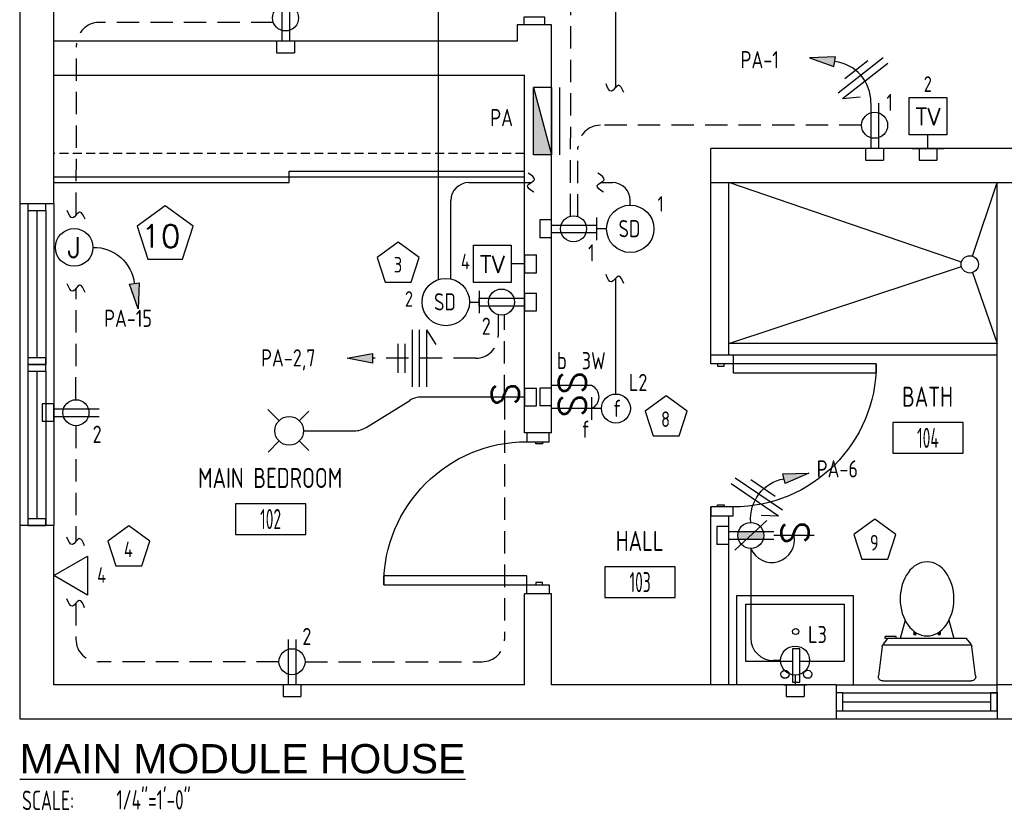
# Model space of a CAD drawing. Header units: inches. Extents: x 23373 to 33923, y 1540 to 5670.
# Tile 30 of 106: x 26680 to 26900, y 2431 to 2609. Entities that reach past the tile are written whole.
import ezdxf
from ezdxf.enums import TextEntityAlignment as Align

# ---------------------------------------------------------------- set-up
doc = ezdxf.new("R2010")
doc.units = ezdxf.units.IN
doc.header["$LTSCALE"] = 2
doc.header["$MEASUREMENT"] = 0
for name, pattern in [('DASHED', [0.75, 0.5, -0.25]), ('HIDDEN', [0.375, 0.25, -0.125]), ('HIDDEN2', [0.1875, 0.125, -0.0625])]:
    doc.linetypes.add(name, pattern=pattern)
doc.layers.get('0').update_dxf_attribs({"color": 8, "linetype": 'CONTINUOUS'})
for name, color, linetype in [('1ELEC', 3, 'CONTINUOUS'), ('a-door', 8, 'CONTINUOUS'), ('eeCtvDist', 5, 'CONTINUOUS'), ('eeEquipment', 4, 'CONTINUOUS'), ('eeFaDist', 4, 'CONTINUOUS'), ('eeLight-LINE', 5, 'CONTINUOUS'), ('eeLightDist', 200, 'CONTINUOUS'), ('eeLightSwitches', 200, 'CONTINUOUS'), ('eeRecepDist', 120, 'CONTINUOUS'), ('eeRecepLINE', 120, 'HIDDEN'), ('eeTelDist', 5, 'CONTINUOUS'), ('EL-ANNO-TEXT', 4, 'CONTINUOUS'), ('FIXT', 8, 'CONTINUOUS'), ('G-SYMB', 1, 'CONTINUOUS'), ('LABELS', 2, 'CONTINUOUS'), ('RECEP-DIST', 120, 'HIDDEN2'), ('roof', 8, 'DASHED'), ('Walls', 1, 'CONTINUOUS')]:
    doc.layers.add(name, color=color, linetype=linetype)
doc.layers.add('DIM', color=4, linetype='CONTINUOUS', lineweight=13)
doc.styles.add('100-48', font='archstyl.shx', dxfattribs={"width": 0.9, "height": 4.8})
doc.styles.add('80ANNO', font='romans.shx', dxfattribs={"width": 0.8, "height": 0.08})
doc.styles.add('LAR', font='arial.ttf', dxfattribs={"height": 0.25})
doc.styles.add('MED', font='archstyl.shx', dxfattribs={"width": 0.8, "height": 0.125})
doc.styles.get("Standard").update_dxf_attribs({"font": 'simplex.shx'})

# ---------------------------------------------------------------- blocks, each defined once
blk = doc.blocks.new('AINC-TITLE')
at = {"layer": 'G-SYMB', "color": 4, "linetype": 'Continuous', "style": 'MED', "width": 0.75}
blk.add_text('SCALE:', height=0.125, dxfattribs=at).set_placement((-0.8802, -0.3073))
at = {"layer": 'G-SYMB', "color": 1, "linetype": 'Continuous', "style": 'LAR'}
blk.add_attdef('%%UDRAWING-TITLE', (-0.8951, -0.0717), '', height=0.1875, dxfattribs=at)
at = {"layer": 'G-SYMB', "color": 4, "linetype": 'Continuous', "style": 'MED', "width": 0.75}
blk.add_attdef('SCALE', (-0.2765, -0.3036), '', height=0.125, dxfattribs=at)
blk = doc.blocks.new('A$C6F230B04')
at = {"ltscale": 48}
for p, q in [((0.99, 26.61), (20.75, 26.61)), ((0.82, 18.91), (0, 25.49)), ((21.74, 25.49), (20.91, 18.91)), ((20.8, 18.63), (0.95, 18.63)), ((2.04, 17.13), (1.03, 18.41)), ((20.71, 18.41), (19.7, 17.13)), ((3.98, 16.63), (1.48, 16.63)), ((19.7, 17.13), (2.04, 17.13)), ((5.96, 13), (4.9, 17.13)), ((15.78, 13), (16.84, 17.13))]:
    blk.add_line(p, q, dxfattribs=at)
for p, q in [((1.48, 17.13), (1.48, 16.63)), ((1.87, 17.13), (1.5, 17.13)), ((3.98, 17.13), (3.98, 16.63)), ((7.9, 15.45), (7.9, 16.08)), ((8.15, 16.33), (8.15, 16.33)), ((8.4, 15.8), (8.4, 16.08)), ((13.34, 15.8), (13.34, 16.08)), ((13.59, 16.33), (13.59, 16.33)), ((13.84, 15.45), (13.84, 16.08))]:
    blk.add_line(p, q)
for centre in [(8.15, 16.09), (13.59, 16.09)]:
    blk.add_circle(centre, 0.125)
for centre, start, end in [((0.99, 25.61), 90, 187.1438), ((20.75, 25.61), 352.8562, 90), ((1.82, 19.03), 187.1438, 218.2232), ((19.92, 19.03), 321.7768, 352.8562)]:
    blk.add_arc(centre, 1, start, end, dxfattribs=at)
for centre, start, end in [((8.15, 16.08), 90, 180), ((8.15, 16.08), 0, 90), ((13.59, 16.08), 90, 180), ((13.59, 16.08), 0, 90)]:
    blk.add_arc(centre, 0.25, start, end)
blk.add_ellipse((10.87, 8.25), major_axis=(0, 8.29), ratio=0.724165)
blk = doc.blocks.new('AINC-ROOMID')
at = {"layer": 'G-SYMB'}
blk.add_lwpolyline([(-0.2473, -0.3519), (0.2533, -0.3519), (0.2533, -0.1607), (-0.2473, -0.1607)], close=True, dxfattribs=at)
at = {"layer": 'G-SYMB', "color": 4, "linetype": 'Continuous', "style": 'MED', "oblique": -180, "text_generation_flag": 6}
for tag, p in [('%%UROOM-ID', (0, 0.2093)), ('%%USPAN', (0, 0))]:
    blk.add_attdef(tag, text='', height=0.125, rotation=180, dxfattribs=at).set_placement(p, align=Align.MIDDLE)
at = {"layer": 'G-SYMB', "color": 4, "linetype": 'Continuous', "style": 'MED', "text_generation_flag": 6, "width": 0.75}
blk.add_attdef('R-NUM', text='', height=0.125, rotation=180, dxfattribs=at).set_placement((0.003, -0.2563), align=Align.MIDDLE)
blk = doc.blocks.new('Recep-1')
at = {"layer": 'eeRecepDist', "linetype": 'Continuous'}
for p, q in [((0, 0.0176), (0.2108, 0.0176)), ((0, -0.0176), (0.2108, -0.0176))]:
    blk.add_line(p, q, dxfattribs=at)
blk.add_circle((0.1032, 0), 0.0606, dxfattribs=at)
blk = doc.blocks.new('RECEP-gf')
at = {"layer": 'eeRecepDist'}
blk.add_hatch(color=256, dxfattribs=at).paths.add_polyline_path([(137.8165, 590.8342, 0.073698), (137.8191, 590.8518, 0.073698), (137.8165, 590.8693), (137.7006, 590.8693, 0.073698), (137.698, 590.8518, 0.073698), (137.7006, 590.8342)])
at = {"layer": 'eeRecepDist', "linetype": 'Continuous'}
for p, q in [((137.6553, 590.8693), (137.8662, 590.8693)), ((137.6553, 590.8342), (137.8662, 590.8342))]:
    blk.add_line(p, q, dxfattribs=at)
blk.add_circle((137.7585, 590.8518), 0.0606, dxfattribs=at)
blk = doc.blocks.new('GF RECEP ACT')
at = {"layer": 'eeRecepDist'}
blk.add_line((137.6845, 589.8277), (137.8326, 589.9662), dxfattribs=at)
blk.add_blockref('RECEP-gf', (0, -0.9548), dxfattribs=at)
blk = doc.blocks.new('Smoke-Dt')
at = {"layer": 'eeFaDist'}
blk.add_circle((0, 0), 0.1104, dxfattribs=at)
at = {"layer": 'eeFaDist', "style": '100-48', "width": 0.9}
blk.add_text('SD', height=0.08, dxfattribs=at).set_placement((-0.0548, -0.0391))
blk = doc.blocks.new('SP-SW')
at = {"layer": 'eeLightSwitches', "linetype": 'ByBlock'}
blk.add_line((0, 0), (0, 0.1873), dxfattribs=at)
blk.add_text('S', height=0.1272, dxfattribs=at).set_placement((-0.0418, 0.0268))
blk = doc.blocks.new('WALL-LGT')
at = {"layer": 'eeLightDist', "linetype": 'ByBlock'}
for p, q in [((-0.0525, 0), (0.0525, 0)), ((0, 0.0456), (0, 0))]:
    blk.add_line(p, q, dxfattribs=at)
blk.add_circle((0, 0.1131), 0.0675, dxfattribs=at)
blk = doc.blocks.new('CEIL-LGT')
at = {"layer": 'eeLightDist', "linetype": 'ByBlock'}
for p, q in [((-0.0477, 0.0477), (-0.0991, 0.0991)), ((0.047, 0.047), (0.0916, 0.0916)), ((-0.047, -0.047), (-0.0987, -0.0987)), ((0.0477, -0.0477), (0.0918, -0.0918))]:
    blk.add_line(p, q, dxfattribs=at)
blk.add_circle((0, 0), 0.0667, dxfattribs=at)
blk = doc.blocks.new('HR RECEPT')
at = {"layer": 'eeRecepDist', "linetype": 'Continuous'}
blk.add_hatch(color=256, dxfattribs=at).paths.add_polyline_path([(-0.2131, -0.2833), (-0.1716, -0.1701), (-0.2169, -0.1628)])
for p, q in [((-0.1716, -0.1701), (-0.2169, -0.1628)), ((-0.2169, -0.1628), (-0.2131, -0.2833)), ((-0.2131, -0.2833), (-0.1716, -0.1701))]:
    blk.add_line(p, q, dxfattribs=at)
at = {"layer": 'eeRecepDist', "linetype": 'ByBlock'}
blk.add_arc((-0.0063, -0.1893), 0.1894, 88.0949, 173.0878, dxfattribs=at)
blk = doc.blocks.new('WiresA')
at = {"layer": 'eeRecepDist'}
for p, q in [((0, 0.1333), (0, -0.1333)), ((0.0333, 0.1333), (0.0768, 0.0641)), ((0.0333, 0.1333), (0.0333, -0.1333)), ((-0.0333, 0.0681), (-0.0333, -0.0681))]:
    blk.add_line(p, q, dxfattribs=at)
blk = doc.blocks.new('TEL-OUT')
at = {"layer": 'eeTelDist', "linetype": 'ByBlock'}
for p, q in [((0, 0), (0.1574, 0.0909)), ((0.1574, 0.0909), (0.1574, -0.0909)), ((0.1574, -0.0909), (0, 0))]:
    blk.add_line(p, q, dxfattribs=at)
at = {"layer": 'eeTelDist'}
blk.add_line((0, -0.0725), (0, 0.0725), dxfattribs=at)
blk = doc.blocks.new('E-JBOX')
at = {"color": 5, "linetype": 'ByBlock'}
blk.add_circle((0, 0), 0.0625, dxfattribs=at)
at = {"color": 0, "linetype": 'ByBlock'}
blk.add_text('J', height=0.067, dxfattribs=at).set_placement((0, 0.0001), align=Align.MIDDLE)
blk = doc.blocks.new('CAJA 4X4 LUCES')
at = {"layer": 'eeLight-LINE', "color": 8, "ltscale": 2}
for p, q in [((24065.99, 2814.84), (24061.99, 2814.84)), ((24061.99, 2812.21), (24061.99, 2814.84)), ((24065.99, 2812.21), (24065.99, 2814.84)), ((24061.99, 2812.21), (24065.99, 2812.21))]:
    blk.add_line(p, q, dxfattribs=at)

msp = doc.modelspace()

# ---------------------------------------------------------------- hatches: boundary and pattern name
at = {"layer": 'eeEquipment'}
msp.add_hatch(color=256, dxfattribs=at).paths.add_polyline_path([(26794.8231301, 2578.78733832), (26798.83357797, 2578.78733832), (26794.8231301, 2593.82651786)])
at = {"layer": 'eeRecepDist', "linetype": 'Continuous'}
msp.add_hatch(color=256, dxfattribs=at).paths.add_polyline_path([(26753.18919177, 2533.27152157), (26758.86833026, 2534.37293244), (26758.86833026, 2532.1701107)])

# ---------------------------------------------------------------- linework, layer by layer
for p, q in [((26890.5001044, 2554.79778445), (26838.45857797, 2572.60917149)), ((26892.96712599, 2556.11083767), (26898.45857797, 2572.60917149)), ((26838.45857797, 2536.60917149), (26890.49539552, 2553.78153506)), ((26892.9873739, 2552.45810625), (26898.45857797, 2536.60917149)), ((26898.45857797, 2536.60917149), (26838.45857797, 2536.60917149)), ((26839.45857797, 2534.02265252), (26898.45857797, 2534.02265252))]:
    msp.add_line(p, q)
msp.add_circle((26892.3580798, 2554.28103976), 1.92849622)
at = {"layer": 'a-door', "linetype": 'Continuous', "lineweight": -3}
for p, q in [((26687.58357797, 2573.85917149), (26792.83357797, 2573.85917149)), ((26740.20857797, 2575.10917149), (26792.83357797, 2575.10917149)), ((26740.20857797, 2572.60917149), (26740.20857797, 2575.10917149)), ((26687.58357797, 2572.60917149), (26740.20857797, 2572.60917149))]:
    msp.add_line(p, q, dxfattribs=at)
at = {"layer": 'a-door'}
for p, q in [((26679.95857665, 2567.85917116), (26679.95857797, 2531.85917116)), ((26687.58357797, 2567.85917116), (26687.58357797, 2531.85917116)), ((26681.77107731, 2566.35917116), (26681.77107731, 2531.85917315)), ((26683.77107731, 2566.35917116), (26683.77107731, 2533.35917315)), ((26685.77107731, 2566.35917116), (26685.77107731, 2531.85917315)), ((26679.95857665, 2531.85917116), (26679.95857797, 2495.85917116)), ((26687.58357797, 2531.85917116), (26687.58357797, 2495.85917116)), ((26681.77107731, 2530.35917116), (26681.77107731, 2495.85917315)), ((26683.77107731, 2530.35917116), (26683.77107731, 2497.35917315)), ((26685.77107731, 2530.35917116), (26685.77107731, 2495.85917315)), ((26862.45857797, 2460.23417149), (26898.45857797, 2460.23417149)), ((26863.95857797, 2458.42167149), (26898.45857598, 2458.42167149)), ((26863.95857797, 2456.42167149), (26896.95857598, 2456.42167149)), ((26863.95857797, 2454.42167149), (26898.45857598, 2454.42167149)), ((26862.45857797, 2452.60917149), (26898.45857797, 2452.60917281))]:
    msp.add_line(p, q, dxfattribs=at)
at = {"layer": 'a-door', "linetype": 'Continuous', "lineweight": -3}
for points in [[(26797.26934186, 2609.6577826), (26797.26934186, 2607.85917149), (26792.77281408, 2607.85917149), (26792.77281408, 2609.6577826)], [(26834.45857797, 2532.02265252), (26834.45857797, 2534.02265252), (26839.45857797, 2534.02265252), (26839.45857797, 2532.02265252)], [(26835.95857797, 2532.02265252), (26835.95857797, 2531.52265252), (26837.45857797, 2531.52265252), (26837.45857797, 2532.02265252)], [(26839.45857797, 2532.02265252), (26839.45857797, 2530.02265252), (26871.45857797, 2530.02265252), (26871.45857797, 2532.02265252)], [(26798.33357797, 2514.60917149), (26798.33357797, 2516.60917149), (26793.33357797, 2516.60917149), (26793.33357797, 2514.60917149)], [(26796.83357797, 2514.60917149), (26796.83357797, 2514.10917149), (26795.33357797, 2514.10917149), (26795.33357797, 2514.60917149)], [(26834.45857797, 2500.02265252), (26834.45857797, 2498.02265252), (26839.45857797, 2498.02265252), (26839.45857797, 2500.02265252)], [(26835.95857797, 2500.02265252), (26835.95857797, 2500.52265252), (26837.45857797, 2500.52265252), (26837.45857797, 2500.02265252)], [(26793.33357797, 2482.60917149), (26793.33357797, 2484.60917149), (26761.33357797, 2484.60917149), (26761.33357797, 2482.60917149)], [(26796.83357797, 2482.60917149), (26796.83357797, 2483.10917149), (26795.33357797, 2483.10917149), (26795.33357797, 2482.60917149)], [(26798.33357797, 2482.60917149), (26798.33357797, 2480.60917149), (26793.33357797, 2480.60917149), (26793.33357797, 2482.60917149)]]:
    msp.add_lwpolyline(points, close=True, dxfattribs=at)
at = {"layer": 'a-door'}
for points in [[(26681.77107731, 2567.85917116), (26681.77107731, 2566.35917116), (26685.77107731, 2566.35917116), (26685.77107731, 2567.85917116)], [(26681.77107731, 2533.35917315), (26681.77107731, 2531.85917315), (26685.77107731, 2531.85917315), (26685.77107731, 2533.35917315)], [(26681.77107731, 2531.85917116), (26681.77107731, 2530.35917116), (26685.77107731, 2530.35917116), (26685.77107731, 2531.85917116)], [(26681.77107731, 2497.35917315), (26681.77107731, 2495.85917315), (26685.77107731, 2495.85917315), (26685.77107731, 2497.35917315)], [(26862.45857797, 2454.42167149), (26863.95857797, 2454.42167149), (26863.95857797, 2458.42167149), (26862.45857797, 2458.42167149)], [(26896.95857598, 2454.42167149), (26898.45857598, 2454.42167149), (26898.45857598, 2458.42167149), (26896.95857598, 2458.42167149)]]:
    msp.add_lwpolyline(points, close=True, dxfattribs=at)
at = {"layer": 'a-door', "linetype": 'Continuous', "lineweight": -3, "extrusion": (0, 0, -1)}
for centre, start, end in [((-26839.45857797, 2532.02265252), 180, 270), ((-26793.33357797, 2482.60917149), 0, 90)]:
    msp.add_arc(centre, 32, start, end, dxfattribs=at)
at = {"layer": 'eeCtvDist', "linetype": 'ByBlock'}
for p, q in [((26878.83160725, 2591.63632706), (26887.20593492, 2591.63632706)), ((26878.83160725, 2583.2619994), (26878.83160725, 2591.63632706)), ((26887.20593492, 2591.63632706), (26887.20593492, 2583.2619994)), ((26887.20593492, 2583.2619994), (26878.83160725, 2583.2619994)), ((26883.01877109, 2580.23417149), (26883.01877109, 2583.2619994)), ((26879.46791415, 2580.23417149), (26886.56962802, 2580.23417149)), ((26781.4314224, 2558.61266944), (26789.80575006, 2558.61266944)), ((26781.4314224, 2550.23834177), (26781.4314224, 2558.61266944)), ((26789.80575006, 2558.61266944), (26789.80575006, 2550.23834177)), ((26792.83357797, 2550.87464867), (26792.83357797, 2557.97636254)), ((26792.83357797, 2554.4255056), (26789.80575006, 2554.4255056)), ((26789.80575006, 2550.23834177), (26781.4314224, 2550.23834177))]:
    msp.add_line(p, q, dxfattribs=at)
at = {"layer": 'eeEquipment'}
for p, q in [((26794.8231301, 2578.78733832), (26794.8231301, 2593.82651786)), ((26794.8231301, 2593.82651786), (26798.83357797, 2578.78733832)), ((26798.83357797, 2593.82651786), (26794.8231301, 2593.82651786)), ((26798.83357797, 2593.82651786), (26798.83357797, 2578.78733832)), ((26800.66657206, 2593.82651786), (26800.66657206, 2578.78733832)), ((26798.83357797, 2578.78733832), (26794.8231301, 2578.78733832))]:
    msp.add_line(p, q, dxfattribs=at)
at = {"layer": 'eeFaDist', "ltscale": 10}
msp.add_line((26773.59963313, 2550.90523381), (26773.59963313, 2641.34203567), dxfattribs=at)
at = {"layer": 'eeFaDist', "ltscale": 2}
for p, q in [((26780.35490067, 2572.56905276), (26794.27046319, 2572.56905276)), ((26809.8440321, 2572.56905276), (26812.4628398, 2572.56905276)), ((26776.35490067, 2551.16047901), (26776.35490067, 2568.56905276)), ((26816.46285291, 2567.53357352), (26816.4628398, 2568.56905276))]:
    msp.add_line(p, q, dxfattribs=at)
at = {"layer": 'eeFaDist'}
for p, q in [((26808.97392673, 2559.71190565), (26808.97392673, 2564.75455189)), ((26811.16257528, 2562.23322877), (26808.97392673, 2562.23322877)), ((26782.71362642, 2548.38145738), (26782.71362642, 2543.33881114)), ((26780.52497788, 2545.86013426), (26782.71362642, 2545.86013426))]:
    msp.add_line(p, q, dxfattribs=at)
at = {"layer": 'eeFaDist', "ltscale": 2}
for centre, start, end in [((26780.35490067, 2568.56905276), 90, 180), ((26812.4628398, 2568.56905276), 0, 90)]:
    msp.add_arc(centre, 4, start, end, dxfattribs=at)
at = {"layer": 'eeFaDist', "ltscale": 10}
for points in [[(26794.91241556, 2570.45744396), (26793.50143481, 2571.91026935), (26795.03948471, 2573.2278318), (26793.62850396, 2574.6806572)], [(26810.48598448, 2570.45744396), (26809.07500373, 2571.91026935), (26810.61305363, 2573.2278318), (26809.20207288, 2574.6806572)]]:
    msp.add_spline(points, degree=3, dxfattribs=at)
at = {"layer": 'eeLight-LINE', "ltscale": 10}
for p, q in [((26813.25188752, 2593.81038903), (26813.25188752, 2636.85917105)), ((26813.25188752, 2525.27629128), (26813.25188752, 2551.18464264)), ((26782.71354619, 2545.01679828), (26782.71370665, 2546.70347024)), ((26757.38694469, 2517.79785885), (26767.15553863, 2523.85798413)), ((26783.84184803, 2524.60917149), (26769.79136699, 2524.60917149)), ((26743.40857784, 2517.04667149), (26754.75111634, 2517.04667149)), ((26843.41317689, 2490.73990032), (26843.41317689, 2470.66075109)), ((26850.06961221, 2465.66075109), (26848.41317689, 2465.66075109))]:
    msp.add_line(p, q, dxfattribs=at)
at = {"layer": 'eeLight-LINE', "color": 8}
for p, q in [((26740.23892254, 2604.23401103), (26738.55225058, 2604.23417149)), ((26871.92643257, 2580.23401103), (26870.23976061, 2580.23417149)), ((26883.862107, 2580.23425172), (26882.17543504, 2580.23441218)), ((26798.83349774, 2561.39083551), (26798.8336582, 2563.07750747)), ((26792.83357797, 2545.01583551), (26792.83373844, 2546.70250747)), ((26798.83349774, 2523.76583551), (26798.8336582, 2525.45250747)), ((26687.58357797, 2520.26630642), (26687.58373844, 2521.95297839)), ((26838.45825705, 2492.80431654), (26838.45841751, 2494.49098851)), ((26741.67691396, 2460.23409126), (26739.99024199, 2460.23425172)), ((26854.15087918, 2460.23425172), (26852.46420722, 2460.23441218))]:
    msp.add_line(p, q, dxfattribs=at)
at = {"layer": 'eeLight-LINE', "ltscale": 10}
for centre, radius, start, end in [((26806.66021472, 2524.60917149), 2.82250115, 294.3800619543, 65.6199380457), ((26769.79136699, 2519.60917149), 5, 90, 121.8141499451), ((26754.75111634, 2522.04667149), 5, 270, 301.8141499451), ((26848.10199337, 2492.66502898), 5.06864088, 202.3220139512, 11.1783294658), ((26848.41317689, 2470.66075109), 5, 180, 270)]:
    msp.add_arc(centre, radius, start, end, dxfattribs=at)
for points in [[(26815.01243132, 2592.70799414), (26813.80804482, 2594.33618992), (26812.25818619, 2593.03253869), (26811.0537997, 2594.66073447)], [(26815.01243132, 2550.03017279), (26813.80804482, 2551.65836856), (26812.25818619, 2550.35471733), (26811.0537997, 2551.98291311)]]:
    msp.add_spline(points, degree=3, dxfattribs=at)
at = {"layer": 'eeRecepDist'}
for p, q in [((26767.6830762, 2539.67152157), (26767.6830762, 2526.87152157)), ((26769.2830762, 2539.67152157), (26769.2830762, 2526.87152157)), ((26770.8830762, 2539.67152157), (26770.8830762, 2526.87152157)), ((26770.8830762, 2539.67152157), (26772.97141804, 2536.34914089)), ((26764.4830762, 2536.54034347), (26764.4830762, 2530.00269967)), ((26766.0830762, 2536.54034347), (26766.0830762, 2530.00269967))]:
    msp.add_line(p, q, dxfattribs=at)
at = {"layer": 'eeRecepDist', "linetype": 'Continuous'}
for p, q in [((26753.18919177, 2533.27152157), (26758.86833026, 2534.37293244)), ((26758.86833026, 2534.37293244), (26758.86833026, 2532.1701107)), ((26758.86833026, 2532.1701107), (26753.18919177, 2533.27152157))]:
    msp.add_line(p, q, dxfattribs=at)
at = {"layer": 'eeRecepLINE', "ltscale": 10}
for p, q in [((26803.10435294, 2565.05990035), (26803.28189576, 2654.51731165)), ((26736.67092401, 2608.38534529), (26697.66897801, 2608.38534529)), ((26692.60649711, 2565.37117033), (26692.66898477, 2603.3935625)), ((26868.17583581, 2585.39980078), (26809.77027413, 2585.39980078)), ((26804.73626839, 2564.98254449), (26804.77028398, 2580.40972407)), ((26692.53853373, 2524.01692323), (26692.57952161, 2548.95716495)), ((26786.91113554, 2542.96410119), (26786.91113554, 2538.27152157)), ((26788.337713, 2524.60917149), (26788.337713, 2543.03003234)), ((26781.91113554, 2533.27152157), (26758.86833026, 2533.27152157)), ((26788.337713, 2524.60917149), (26788.337713, 2470.39940798)), ((26692.53798047, 2518.20141886), (26692.53798047, 2492.31858658)), ((26692.53798047, 2478.5044932), (26692.53798047, 2470.39996124)), ((26737.9263172, 2465.39936538), (26697.53798047, 2465.39996124)), ((26743.74182159, 2465.39954815), (26783.337713, 2465.39940798))]:
    msp.add_line(p, q, dxfattribs=at)
for centre, start, end in [((26697.66897801, 2603.38534529), 90, 179.9058376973), ((26809.77027413, 2580.39980078), 90, 179.8862873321), ((26781.91113554, 2538.27152157), 270, 0), ((26697.53798047, 2470.39996124), 180, 270), ((26783.337713, 2470.39940798), 270, 0)]:
    msp.add_arc(centre, 5, start, end, dxfattribs=at)
at = {"layer": 'eeRecepLINE', "linetype": 'Continuous'}
for points in [[(26694.55884014, 2564.36473354), (26693.35445364, 2565.99292932), (26691.80459501, 2564.68927809), (26690.60020852, 2566.31747387)], [(26694.55884014, 2547.98079781), (26693.35445364, 2549.60899359), (26691.80459501, 2548.30534236), (26690.60020852, 2549.93353813)], [(26694.48142514, 2491.30223897), (26693.27703864, 2492.93043474), (26691.72718001, 2491.62678352), (26690.52279352, 2493.25497929)], [(26694.48142514, 2477.48814559), (26693.27703864, 2479.11634137), (26691.72718001, 2477.81269014), (26690.52279352, 2479.44088592)]]:
    msp.add_spline(points, degree=3, dxfattribs=at)
at = {"layer": 'FIXT'}
for p, q in [((26840.30754327, 2480.23417149), (26866.30754327, 2480.23417149)), ((26840.30754327, 2460.23417149), (26840.30754327, 2480.23417149)), ((26866.30754327, 2480.23417149), (26866.30754327, 2460.23417149)), ((26842.30754327, 2478.23417149), (26864.30754327, 2478.23417149)), ((26842.30754327, 2465.48019779), (26842.30754327, 2478.23417149)), ((26864.30754327, 2478.23417149), (26864.30754327, 2465.48019779)), ((26852.76127534, 2468.26412533), (26852.76127534, 2460.82358266)), ((26854.36335055, 2468.26412533), (26852.76127534, 2468.26412533)), ((26854.36335055, 2460.82358266), (26854.36335055, 2468.26412533)), ((26852.76127534, 2465.48019779), (26842.30754327, 2465.48019779)), ((26864.30754327, 2465.48019779), (26854.36335055, 2465.48019779)), ((26852.76127534, 2460.82358266), (26854.36335055, 2460.82358266))]:
    msp.add_line(p, q, dxfattribs=at)
for centre, radius in [((26853.44786831, 2472.1560869), 0.68659297), ((26851.04479292, 2462.59790711), 0.91544482), ((26856.13701786, 2462.59790711), 0.91544482)]:
    msp.add_circle(centre, radius, dxfattribs=at)
at = {"layer": 'RECEP-DIST', "linetype": 'Continuous'}
for points in [[(26712.46754469, 2567.3536556), (26706.19211447, 2562.79428867), (26708.58911552, 2555.417078), (26716.34597386, 2555.417078), (26718.74297491, 2562.79428867)], [(26764.58355524, 2559.26915367), (26759.87698257, 2555.84962847), (26761.67473336, 2550.31672047), (26767.49237711, 2550.31672047), (26769.2901279, 2555.84962847)], [(26824.46424569, 2524.88862782), (26819.75767303, 2521.46910261), (26821.55542382, 2515.93619461), (26827.37306757, 2515.93619461), (26829.17081836, 2521.46910261)], [(26871.15979727, 2497.26239575), (26866.4532246, 2493.84287055), (26868.25097539, 2488.30996254), (26874.06861914, 2488.30996254), (26875.86636993, 2493.84287055)], [(26704.37498703, 2495.77414718), (26699.66841436, 2492.35462198), (26701.46616515, 2486.82171398), (26707.2838089, 2486.82171398), (26709.08155969, 2492.35462198)]]:
    msp.add_lwpolyline(points, close=True, dxfattribs=at)
at = {"layer": 'roof', "ltscale": 2}
msp.add_line((26792.83357797, 2579.10423185), (26687.58357797, 2579.10423185), dxfattribs=at)
at = {"layer": 'Walls'}
for p, q in [((26679.95857797, 2707.85917105), (26679.95857797, 2567.85917116)), ((26687.58357797, 2567.85917116), (26687.58357797, 2635.85917105)), ((26791.20857797, 2607.85917149), (26791.20857797, 2604.23417149)), ((26798.83357797, 2607.85917149), (26791.20857797, 2607.85917149)), ((26798.83357797, 2516.60917149), (26798.83357797, 2607.85917149)), ((26791.20857797, 2604.23417149), (26687.58357797, 2604.23417149)), ((26687.58357797, 2596.60917149), (26792.83357797, 2596.60917149)), ((26792.83357797, 2516.60917149), (26792.83357797, 2596.60917149)), ((26904.45857797, 2580.23417149), (26834.45857797, 2580.23417149)), ((26834.45857797, 2572.60917149), (26834.45857797, 2580.23417149)), ((26834.45857797, 2532.02265252), (26834.45857797, 2578.60917149)), ((26834.45857797, 2572.60917149), (26904.45857797, 2572.60917149)), ((26838.45857797, 2534.02265252), (26838.45857797, 2572.60917149)), ((26898.45857797, 2458.60917149), (26898.45857797, 2572.60917149)), ((26687.58357797, 2567.85917116), (26679.95857665, 2567.85917116)), ((26798.83357797, 2516.60917149), (26792.83357797, 2516.60917149)), ((26834.45857797, 2460.23417149), (26834.45857797, 2500.02265252)), ((26838.45857797, 2460.23417149), (26838.45857797, 2498.02265252)), ((26679.95857797, 2495.85917116), (26679.95857797, 2452.60917149)), ((26687.58357797, 2495.85917116), (26679.95857797, 2495.85917116)), ((26687.58357797, 2460.23417149), (26687.58357797, 2495.85917116)), ((26792.83357797, 2460.23417149), (26792.83357797, 2480.60917149)), ((26798.83357797, 2480.60917149), (26792.83357797, 2480.60917149)), ((26798.83357797, 2460.23417149), (26798.83357797, 2480.60917149)), ((26792.83357797, 2460.23417149), (26687.58357797, 2460.23417149)), ((26862.45857797, 2460.23417149), (26798.83357797, 2460.23417149)), ((26862.45857797, 2460.23417149), (26862.45857797, 2452.60917149)), ((26986.45857797, 2460.23417149), (26898.45857797, 2460.23417149)), ((26898.45857797, 2458.60917149), (26898.45857797, 2452.60917281)), ((26679.95857797, 2452.60917149), (26994.08357797, 2452.60917149))]:
    msp.add_line(p, q, dxfattribs=at)

# ---------------------------------------------------------------- block references
ref = msp.add_blockref('AINC-ROOMID', (26882.90951825, 2524.68506337), dxfattribs=dict(xscale=31.40809428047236, yscale=35.94597718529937, zscale=31.40809428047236))
ref.add_attrib('%%USPAN', 'BATH', dxfattribs={"layer": 'G-SYMB', "color": 4, "linetype": 'Continuous', "height": 4.493247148, "rotation": 180, "style": 'MED', "text_generation_flag": 6, "width": 0.873758}).set_placement((26882.90951825, 2524.68506337), align=Align.MIDDLE)
ref.add_attrib('R-NUM', '104', dxfattribs={"layer": 'G-SYMB', "color": 4, "linetype": 'Continuous', "height": 4.493247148, "rotation": 180, "style": 'MED', "text_generation_flag": 6, "width": 0.655319}).set_placement((26883.00298801, 2515.47211862), align=Align.MIDDLE)
ref = msp.add_blockref('AINC-ROOMID', (26735.95714478, 2506.51480232), dxfattribs=dict(xscale=31.40809428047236, yscale=35.94597718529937, zscale=31.40809428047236))
ref.add_attrib('%%USPAN', 'MAIN BEDROOM', dxfattribs={"layer": 'G-SYMB', "color": 4, "linetype": 'Continuous', "height": 4.4932471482, "rotation": 180, "style": 'MED', "text_generation_flag": 6, "width": 0.873758}).set_placement((26735.95714478, 2506.51480232), align=Align.MIDDLE)
ref.add_attrib('R-NUM', '102', dxfattribs={"layer": 'G-SYMB', "color": 4, "linetype": 'Continuous', "height": 4.493247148, "rotation": 180, "style": 'MED', "text_generation_flag": 6, "width": 0.655319}).set_placement((26736.05061454, 2497.30185757), align=Align.MIDDLE)
ref = msp.add_blockref('AINC-ROOMID', (26818.56309534, 2492.41626349), dxfattribs=dict(xscale=31.40809428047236, yscale=35.94597718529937, zscale=31.40809428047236))
ref.add_attrib('%%USPAN', 'HALL', dxfattribs={"layer": 'G-SYMB', "color": 4, "linetype": 'Continuous', "height": 4.493247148, "rotation": 180, "style": 'MED', "text_generation_flag": 6, "width": 0.873758}).set_placement((26818.56309534, 2492.41626349), align=Align.MIDDLE)
ref.add_attrib('R-NUM', '103', dxfattribs={"layer": 'G-SYMB', "color": 4, "linetype": 'Continuous', "height": 4.493247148, "rotation": 180, "style": 'MED', "text_generation_flag": 6, "width": 0.655319}).set_placement((26818.6565651, 2483.20331874), align=Align.MIDDLE)
at = {"layer": '1ELEC', "xscale": 67.1999705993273, "yscale": 67.1999705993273, "zscale": 67.1999705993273}
msp.add_blockref('E-JBOX', (26692.14165249, 2558.08198792), dxfattribs=at)
at = {"layer": 'DIM', "xscale": 34.92963946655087, "yscale": 34.92963946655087, "zscale": 34.92963946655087}
msp.add_blockref('AINC-TITLE', (26711.23226166, 2442.93174306), dxfattribs=at).add_auto_attribs({'%%UDRAWING-TITLE': '%%UMAIN MODULE HOUSE', 'SCALE': '1/4"=1\'-0"'})
at = {"layer": 'eeFaDist', "xscale": 48, "yscale": 48, "zscale": 48}
for p in [(26816.46292003, 2562.23322877), (26775.22463313, 2545.86013426)]:
    msp.add_blockref('Smoke-Dt', p, dxfattribs=at)
at = {"layer": 'eeLight-LINE'}
for p, rotation in [((50803.38520062, 5416.44508047), 180), ((50935.07271064, 5392.44508047), 180), ((50947.00838508, 5392.44532117), 180), ((29611.04456719, -21501.75544257), 89.99999999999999), ((23980.62250852, 26618.41511959), 270), ((23980.62250852, 26609.84878548), 270), ((23980.62250852, 26588.59878548), 270), ((29611.04456719, -21539.38044257), 89.99999999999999), ((29499.79464742, -21542.87997165), 89.99999999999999), ((29650.6693265, -21570.34196153), 89.99999999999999), ((50804.82319203, 5272.44516071), 180), ((50917.29715726, 5272.44532117), 180)]:
    msp.add_blockref('CAJA 4X4 LUCES', p, dxfattribs=dict(at, rotation=rotation))
at = {"layer": 'eeLightDist', "xscale": 48, "yscale": 48, "zscale": 48, "rotation": 270}
msp.add_blockref('WALL-LGT', (26807.82530792, 2522.03836022), dxfattribs=at)
at = {"layer": 'eeLightDist', "xscale": 48, "yscale": 48, "zscale": 48}
for name, p in [('CEIL-LGT', (26740.20857797, 2517.04667149)), ('WALL-LGT', (26853.30754327, 2460.23417149))]:
    msp.add_blockref(name, p, dxfattribs=at)
at = {"layer": 'eeLightSwitches', "xscale": 48, "yscale": 48, "zscale": 48, "rotation": 90}
for p in [(26807.82530792, 2527.17998276), (26792.83357797, 2524.60917149), (26807.82530792, 2522.03836022), (26857.57033975, 2493.64765252)]:
    msp.add_blockref('SP-SW', p, dxfattribs=at)
at = {"layer": 'eeRecepDist', "zscale": 48}
for name, p, xscale, yscale, rotation in [('Recep-1', (26739.39654933, 2614.35412304), 48, 48, 269.9945491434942), ('HR RECEPT', (26870.23915198, 2590.40475238), 48, 48, 270.6482925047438), ('Recep-1', (26871.08405936, 2590.35412304), 48, 48, 269.9945491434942), ('Recep-1', (26798.83357797, 2562.23417149), 48, 48, 359.9945491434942), ('HR RECEPT', (26696.34165065, 2558.08198792), -48, 48, 359.3517074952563), ('Recep-1', (26782.71362642, 2545.86013426), 48, 48, 359.9945491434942), ('Recep-1', (26687.5836582, 2521.1096424), 48, 48, 359.9945491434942), ('HR RECEPT', (26843.41317689, 2496.55540472), -47.99999999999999, 47.99999999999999, 93.39517795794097), ('Recep-1', (26740.83454075, 2470.35420327), 48, 48, 269.9945491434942)]:
    msp.add_blockref(name, p, dxfattribs=dict(at, xscale=xscale, yscale=yscale, rotation=rotation))
at = {"layer": 'eeRecepLINE'}
for p, xscale, yscale, zscale, rotation in [((26867.98681187, 2596.5959021), -48.00000000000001, 47.99999999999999, 48, 128.08351054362), ((26845.22335211, 2502.88996362), 47.99999999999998, 47.99999999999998, 47.99999999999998, 235.7502708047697)]:
    msp.add_blockref('WiresA', p, dxfattribs=dict(at, xscale=xscale, yscale=yscale, zscale=zscale, rotation=rotation))
at = {"layer": 'eeTelDist', "xscale": 48, "yscale": 48, "zscale": 48}
for name, p in [('GF RECEP ACT', (20231.002789, -25821.40523166)), ('TEL-OUT', (26687.58373844, 2484.65759176))]:
    msp.add_blockref(name, p, dxfattribs=at)
at = {"layer": 'FIXT', "xscale": -1, "rotation": 180}
msp.add_blockref('A$C6F230B04', (26871.93291011, 2487.69674295), dxfattribs=at)

# ---------------------------------------------------------------- texts
at = {"layer": 'eeCtvDist', "color": 4, "style": '100-48', "width": 0.9}
for s, p in [('2', (26882.06115159, 2592.87275825)), ('1', (26822.5730627, 2566.06785421)), ('4', (26778.59099863, 2553.17370867)), ('2', (26766.07338672, 2544.79643489))]:
    msp.add_text(s, height=3.48769622, dxfattribs=at).set_placement(p)
at = {"layer": 'eeCtvDist', "color": 4, "linetype": 'ByBlock'}
for p in [(26883.02279538, 2585.41024509), (26785.62261053, 2552.38658746)]:
    msp.add_text('TV', height=3.84, dxfattribs=at).set_placement(p, align=Align.CENTER)
at = {"layer": 'eeEquipment', "style": '100-48', "width": 0.9}
msp.add_text('PA', height=3.84, dxfattribs=at).set_placement((26785.17238467, 2585.19896563))
at = {"layer": 'eeLight-LINE', "color": 4, "style": '100-48', "width": 0.9}
for s, p in [('b', (26800.08805804, 2530.86689424)), ('3W', (26805.61764097, 2530.81213762)), ('L2', (26816.15289769, 2525.93873404)), ('f', (26812.58377681, 2520.14900477)), ('f', (26805.53407407, 2515.47489854)), ('L3', (26856.20855344, 2469.56112491))]:
    msp.add_text(s, height=3.84, dxfattribs=at).set_placement(p)
at = {"layer": 'eeRecepDist', "style": '100-48', "width": 0.9}
for s, p in [('PA-1', (26841.12579126, 2598.15729192)), ('1', (26873.72917849, 2588.59465768)), ('1', (26807.0314708, 2554.94973656)), ('PA-15', (26698.84096198, 2540.29030086)), ('2', (26783.26218498, 2538.53671374)), ('PA-2,7', (26733.92795442, 2531.44398161)), ('2', (26696.26544078, 2514.35322342)), ('PA-6', (26858.14507102, 2506.61535865)), ('2', (26743.15265011, 2469.12114894))]:
    msp.add_text(s, height=3.84, dxfattribs=at).set_placement(p)
at = {"layer": 'eeTelDist', "color": 4, "style": '100-48', "width": 0.9}
msp.add_text('4', height=3.48769622, dxfattribs=at).set_placement((26697.2733019, 2483.05452915))
at = {"layer": 'EL-ANNO-TEXT', "style": '80ANNO'}
msp.add_text('10', height=5.12, dxfattribs=at).set_placement((26707.12271243, 2558.04199573))
at = {"layer": 'EL-ANNO-TEXT', "style": '100-48', "width": 0.9}
msp.add_text('9', height=3.48769622, dxfattribs=at).set_placement((26870.0373892, 2490.27865084))
at = {"layer": 'LABELS', "style": '100-48', "width": 0.9}
for s, p in [('3', (26763.59403591, 2552.46239655)), ('8', (26823.34183763, 2517.90488291)), ('4', (26703.25257896, 2488.79040228))]:
    msp.add_text(s, height=3.48769622, dxfattribs=at).set_placement(p)

doc.saveas('drawing.dxf')
